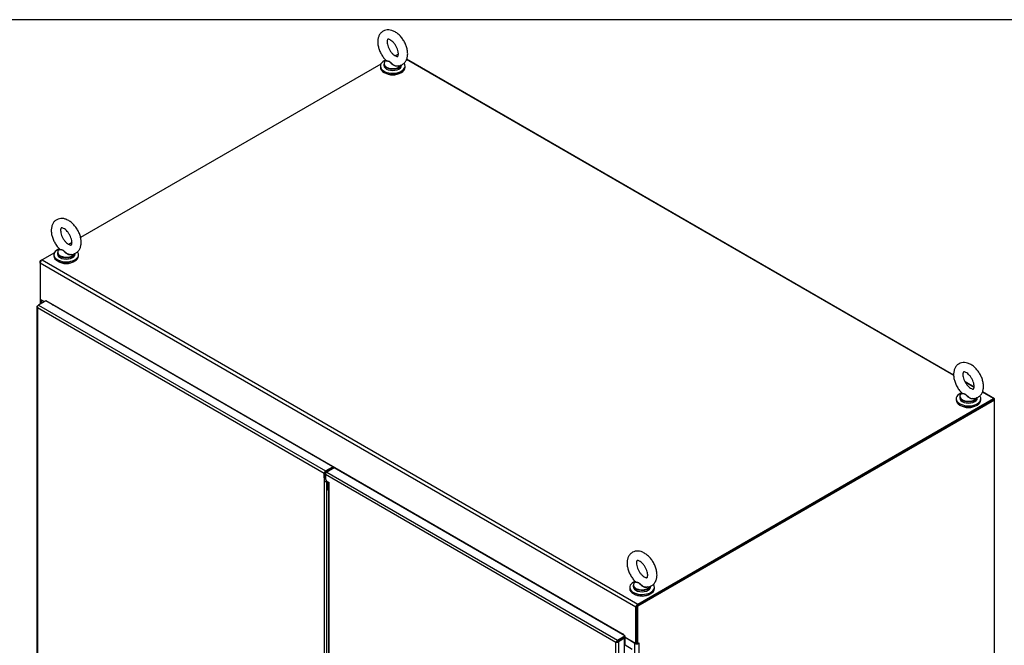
# Model space of a CAD drawing. Header units: inches. Extents: x 2 to 538, y -2 to 358.
# Tile 10 of 11: x 406 to 476, y 314 to 358. Entities that reach past the tile are written whole.
import ezdxf

# ---------------------------------------------------------------- set-up
doc = ezdxf.new("R2010")
doc.units = ezdxf.units.IN
doc.header["$MEASUREMENT"] = 0
for name, color, linetype in [('COM44036', 7, 'Continuous'), ('COM48815', 7, 'Continuous'), ('COM54578-60', 7, 'Continuous'), ('COM56746-3', 7, 'Continuous'), ('COM71120-5', 7, 'Continuous'), ('COM71121-5', 7, 'Continuous'), ('COM71122-9', 7, 'Continuous'), ('Default', 7, 'Continuous'), ('GSK11033', 7, 'Continuous'), ('SCS00680', 7, 'Continuous'), ('WAF25362', 7, 'Continuous'), ('WAM254785', 7, 'Continuous')]:
    doc.layers.add(name, color=color, linetype=linetype)

# ---------------------------------------------------------------- blocks, each defined once
blk = doc.blocks.new('SE1')
at = {"layer": 'COM44036', "color": 7, "linetype": 'Continuous'}
for p, q in [((407.663, 338.109), (407.146, 337.81)), ((428.067, 326.329), (407.663, 338.109)), ((407.037, 337.713), (407.037, 287.143)), ((407.065, 337.704), (407.038, 337.702)), ((407.078, 337.771), (407.146, 337.81)), ((427.448, 325.855), (407.078, 337.616)), ((407.078, 337.616), (407.078, 287.124)), ((407.078, 337.616), (407.078, 337.616)), ((407.078, 337.616), (407.078, 337.616)), ((407.078, 337.616), (407.078, 337.616)), ((407.078, 337.616), (407.078, 337.616)), ((407.078, 337.616), (407.078, 337.616)), ((407.146, 337.81), (427.549, 326.03)), ((427.549, 326.03), (428.067, 326.329)), ((427.549, 325.953), (428.067, 326.252)), ((428.067, 326.329), (428.067, 326.252)), ((427.448, 325.55), (427.448, 325.855)), ((427.515, 325.589), (427.448, 325.55)), ((427.448, 325.55), (427.448, 275.669)), ((427.515, 325.589), (427.515, 325.894)), ((427.65, 275.763), (427.65, 325.212))]:
    blk.add_line(p, q, dxfattribs=at)
for centre, radius, start, end in [((407.205, 337.728), 0.169, 188.66802, 221.43114), ((407.324, 337.699), 0.26, 175.70571, 198.6064), ((427.662, 325.745), 0.289, 222.43072, 241.09791)]:
    blk.add_arc(centre, radius, start, end, dxfattribs=at)
for centre, major_axis, start_param, end_param in [((407.18, 337.713), (0.143, 0), 2.356194, 3.27243), ((407.146, 337.693), (0.072, 0.124), 0.785398, 1.701633), ((427.549, 325.913), (0.071, 0.124), 0.785398, 2.356194), ((427.549, 325.913), (0.024, 0.0416), 0.785398, 2.356194)]:
    blk.add_ellipse(centre, major_axis=major_axis, ratio=0.57735, start_param=start_param, end_param=end_param, dxfattribs=at)
at = {"layer": 'COM48815', "color": 7, "linetype": 'Continuous'}
for p, q in [((472.185, 332.832), (433.311, 355.275)), ((473.64, 331.991), (472.992, 332.366)), ((475.098, 331.15), (474.231, 331.65)), ((475.098, 331.15), (475.009, 331.099)), ((475.098, 272.468), (475.098, 331.15))]:
    blk.add_line(p, q, dxfattribs=at)
at = {"layer": 'COM54578-60', "color": 7, "linetype": 'Continuous'}
for p, q in [((448.798, 313.655), (448.833, 313.675)), ((448.833, 313.675), (449.342, 313.382))]:
    blk.add_line(p, q, dxfattribs=at)
at = {"layer": 'COM56746-3', "color": 7, "linetype": 'Continuous'}
for p, q in [((428.154, 326.248), (427.636, 325.949)), ((448.822, 314.315), (428.154, 326.248)), ((427.535, 325.774), (427.535, 325.464)), ((448.17, 313.86), (427.535, 325.774)), ((427.535, 325.464), (427.623, 325.311)), ((427.636, 325.949), (448.305, 314.016)), ((427.623, 325.311), (427.8, 325.208)), ((427.758, 325.22), (427.758, 275.647)), ((427.8, 275.542), (427.8, 325.208)), ((448.305, 314.016), (448.822, 314.315)), ((448.305, 313.938), (448.822, 314.237)), ((448.731, 314.184), (448.305, 313.938)), ((448.798, 314.145), (448.731, 314.184)), ((448.822, 314.315), (448.822, 314.237)), ((448.26, 313.913), (448.17, 313.861)), ((448.17, 313.86), (448.187, 313.87)), ((448.185, 313.869), (448.17, 313.86)), ((448.17, 313.861), (448.17, 313.86)), ((448.17, 313.861), (448.17, 313.861)), ((448.17, 263.369), (448.17, 313.86)), ((448.17, 313.86), (448.17, 313.86)), ((448.17, 313.86), (448.17, 313.86)), ((448.215, 313.887), (448.261, 313.913)), ((448.26, 313.913), (448.225, 313.924)), ((448.261, 313.913), (448.252, 313.876)), ((448.305, 313.938), (448.26, 313.913)), ((448.261, 313.913), (448.305, 313.938)), ((448.305, 313.938), (448.305, 313.938)), ((448.305, 313.938), (448.305, 313.938)), ((448.305, 313.938), (448.305, 313.938)), ((448.305, 313.938), (448.305, 313.938)), ((448.798, 314.145), (448.372, 313.9)), ((448.372, 313.9), (448.372, 263.33)), ((448.798, 263.576), (448.798, 314.145))]:
    blk.add_line(p, q, dxfattribs=at)
for centre, start, end in [((448.398, 313.719), 130.24922, 148.19098), ((448.162, 314.129), 271.80902, 289.75078)]:
    blk.add_arc(centre, 0.268, start, end, dxfattribs=at)
for centre, major_axis, start_param, end_param in [((427.636, 325.832), (-0.072, -0.124), 3.926991, 5.497787), ((448.305, 313.899), (0.071, 0.124), 0.785398, 1.701633), ((448.271, 313.958), (0.143, 0), 4.581552, 5.497787)]:
    blk.add_ellipse(centre, major_axis=major_axis, ratio=0.57735, start_param=start_param, end_param=end_param, dxfattribs=at)
blk.add_open_spline([(427.758, 325.22), (427.758, 325.217), (427.762, 325.214), (427.776, 325.21), (427.787, 325.208), (427.8, 325.208)], degree=3, knots=[0.5, 0.5, 0.5, 0.5, 0.75, 0.75, 1, 1, 1, 1], dxfattribs=at)
at = {"layer": 'COM71120-5', "color": 7, "linetype": 'Continuous'}
for p, q in [((475.009, 331.099), (449.667, 316.467)), ((475.077, 331.06), (449.734, 316.428)), ((475.009, 331.099), (475.077, 331.06)), ((475.077, 272.378), (475.077, 331.06)), ((449.667, 316.467), (449.734, 316.428)), ((449.667, 316.467), (449.667, 313.813)), ((449.734, 313.775), (449.734, 316.428)), ((449.532, 313.789), (448.829, 314.195)), ((448.829, 313.673), (448.829, 314.195)), ((448.694, 314.163), (448.694, 314.163)), ((449.532, 263.73), (449.532, 313.789)), ((449.734, 313.775), (449.667, 313.813)), ((449.801, 313.813), (449.734, 313.775)), ((449.78, 313.801), (449.801, 313.789)), ((449.801, 313.789), (449.801, 263.73))]:
    blk.add_line(p, q, dxfattribs=at)
for centre, major_axis, start_param, end_param in [((448.762, 314.156), (0.095, 0), 0.785398, 1.416832), ((449.667, 313.866), (-0.19, 0), 0.785398, 2.356194), ((449.667, 313.866), (-0.095, 0), 1.538919, 1.602674), ((449.801, 313.801), (-0.0075, -0.013), 0.785398, 3.926991)]:
    blk.add_ellipse(centre, major_axis=major_axis, ratio=0.57735, start_param=start_param, end_param=end_param, dxfattribs=at)
at = {"layer": 'COM71121-5', "color": 7, "linetype": 'Continuous'}
for p, q in [((407.399, 341.025), (407.265, 340.948)), ((407.265, 340.793), (407.265, 340.948)), ((407.265, 340.948), (407.304, 340.925)), ((407.277, 338.21), (407.277, 337.886)), ((407.332, 338.153), (407.332, 337.918)), ((407.536, 338.036), (407.332, 338.153))]:
    blk.add_line(p, q, dxfattribs=at)
blk.add_ellipse((407.467, 338.231), major_axis=(0.19, 0), ratio=0.57735, start_param=3.357369, end_param=3.926991, dxfattribs=at)
at = {"layer": 'COM71122-9', "color": 7, "linetype": 'Continuous'}
for p, q in [((432.675, 355.618), (432.506, 355.52)), ((432.718, 355.593), (432.675, 355.618)), ((431.481, 354.929), (410.138, 342.607)), ((472.186, 332.806), (433.304, 355.255)), ((409.531, 342.256), (409.304, 342.125)), ((408.279, 341.533), (407.399, 341.025)), ((449.6, 316.351), (407.265, 340.793)), ((407.265, 340.793), (407.265, 338.216)), ((407.399, 341.025), (449.734, 316.583)), ((407.557, 338.048), (407.265, 338.216)), ((408.149, 337.837), (408.16, 337.843)), ((408.149, 337.837), (408.149, 337.829)), ((448.694, 314.428), (408.17, 337.825)), ((473.638, 331.968), (473.009, 332.331)), ((449.734, 316.583), (475.009, 331.176)), ((449.734, 316.506), (475.009, 331.099)), ((475.009, 331.176), (474.224, 331.63)), ((475.009, 331.099), (475.009, 331.176)), ((428.007, 326.217), (428.053, 326.19)), ((449.6, 313.775), (449.6, 316.351)), ((449.667, 313.813), (449.667, 316.389)), ((448.694, 314.428), (448.705, 314.434)), ((448.716, 314.416), (448.716, 314.376)), ((449.6, 313.775), (448.81, 314.23)), ((449.667, 313.813), (449.6, 313.775))]:
    blk.add_line(p, q, dxfattribs=at)
for centre, major_axis, start_param, end_param in [((407.399, 340.87), (0.095, 0.165), 0.785398, 2.356194), ((408.16, 337.831), (0.0075, -0.013), 0.785398, 3.926991), ((408.103, 337.786), (0.0475, 0.0823), -0.885794, -0.785398), ((449.734, 316.428), (-0.095, -0.165), 3.926991, 5.497787), ((448.627, 314.389), (-0.0475, -0.0823), 1.928188, 2.356194), ((448.705, 314.422), (0.0075, -0.013), 0.785398, 3.926991)]:
    blk.add_ellipse(centre, major_axis=major_axis, ratio=0.57735, start_param=start_param, end_param=end_param, dxfattribs=at)
at = {"layer": 'GSK11033', "color": 7, "linetype": 'Continuous'}
for p, q in [((427.699, 326), (427.522, 325.898)), ((427.565, 325.874), (427.522, 325.898)), ((427.522, 325.898), (427.522, 325.575)), ((427.579, 325.896), (427.549, 325.913)), ((427.739, 326.008), (427.692, 326.035)), ((427.712, 325.993), (427.699, 326)), ((427.758, 325.149), (427.522, 325.286)), ((427.655, 325.209), (427.655, 324.763)), ((427.655, 324.763), (427.758, 324.703)), ((427.655, 324.763), (427.758, 324.652)), ((448.448, 314.021), (448.271, 313.919)), ((448.271, 313.919), (448.271, 313.919)), ((448.271, 313.919), (448.271, 313.919)), ((448.448, 314.021), (448.448, 314.021)), ((448.448, 314.021), (448.448, 314.021))]:
    blk.add_line(p, q, dxfattribs=at)
at = {"layer": 'SCS00680', "color": 7, "linetype": 'Continuous'}
for p, q in [((431.696, 354.935), (431.696, 354.837)), ((431.851, 355.193), (431.826, 355.173)), ((432.946, 354.837), (432.946, 354.88)), ((408.495, 341.539), (408.495, 341.442)), ((408.65, 341.797), (408.625, 341.778)), ((409.745, 341.442), (409.745, 341.484)), ((472.617, 331.31), (472.617, 331.212)), ((472.772, 331.568), (472.747, 331.548)), ((473.867, 331.212), (473.867, 331.254)), ((449.415, 317.914), (449.415, 317.817)), ((449.57, 318.172), (449.545, 318.152)), ((450.665, 317.817), (450.665, 317.859))]:
    blk.add_line(p, q, dxfattribs=at)
for centre, major_axis, start_param, end_param in [((432.321, 354.935), (-0.625, 0), 0, 2.965463), ((432.321, 354.837), (-0.625, 0), 0, 3.141593), ((432.321, 354.966), (0.611, 0), 2.514731, 3.243988), ((432.321, 354.966), (0.611, 0), 3.243988, 5.968933), ((409.12, 341.539), (-0.625, 0), 0, 2.965463), ((409.12, 341.571), (0.611, 0), 2.514731, 3.243988), ((409.12, 341.571), (0.611, 0), 3.243988, 5.968933), ((409.12, 341.442), (-0.625, 0), 0, 3.141593), ((473.242, 331.31), (-0.625, 0), 0, 2.965463), ((473.242, 331.212), (-0.625, 0), 0, 3.141593), ((473.242, 331.341), (0.611, 0), 2.514731, 3.243988), ((473.242, 331.341), (0.611, 0), 3.243988, 5.968933), ((450.04, 317.914), (-0.625, 0), 0, 2.965463), ((450.04, 317.817), (-0.625, 0), 0, 3.141593), ((450.04, 317.945), (0.611, 0), 2.514731, 3.243988), ((450.04, 317.945), (0.611, 0), 3.243988, 5.968933)]:
    blk.add_ellipse(centre, major_axis=major_axis, ratio=0.57735, start_param=start_param, end_param=end_param, dxfattribs=at)
for points, knots in [([(433.385, 355.663), (433.384, 355.717), (433.379, 355.845), (433.332, 356.084), (433.233, 356.355), (433.094, 356.617), (432.921, 356.856), (432.719, 357.062), (432.495, 357.225), (432.264, 357.329), (432.039, 357.371), (431.833, 357.355), (431.641, 357.283), (431.478, 357.157), (431.358, 356.987), (431.282, 356.786), (431.251, 356.555), (431.266, 356.299), (431.329, 356.027), (431.438, 355.755), (431.585, 355.501), (431.732, 355.304), (431.824, 355.22), (431.856, 355.19)], [0, 0, 0, 0, 0.0291, 0.081601, 0.133911, 0.186065, 0.238346, 0.291088, 0.344743, 0.399633, 0.446603, 0.490948, 0.534042, 0.579606, 0.624021, 0.669373, 0.71747, 0.768437, 0.820778, 0.873045, 0.925194, 0.977563, 1, 1, 1, 1]), ([(432.723, 355.663), (432.722, 355.638), (432.72, 355.577), (432.697, 355.501), (432.674, 355.475), (432.675, 355.476), (432.654, 355.469), (432.579, 355.48), (432.465, 355.534), (432.332, 355.637), (432.2, 355.782), (432.081, 355.958), (431.989, 356.152), (431.933, 356.342), (431.915, 356.507), (431.929, 356.628), (431.958, 356.689), (431.971, 356.696), (431.971, 356.7), (432.029, 356.701), (432.132, 356.664), (432.262, 356.577), (432.397, 356.446), (432.522, 356.279), (432.625, 356.089), (432.694, 355.897), (432.72, 355.75), (432.722, 355.685), (432.723, 355.663)], [0, 0, 0, 0, 0.02023, 0.058396, 0.097517, 0.141121, 0.180561, 0.21727, 0.256128, 0.295103, 0.335063, 0.375931, 0.417169, 0.458063, 0.497979, 0.536711, 0.575156, 0.615427, 0.664891, 0.70237, 0.742178, 0.781079, 0.820646, 0.861243, 0.902419, 0.943536, 0.98385, 1, 1, 1, 1]), ([(432.572, 354.819), (432.596, 354.815), (432.68, 354.8), (432.84, 354.826), (433.026, 354.902), (433.183, 355.036), (433.297, 355.209), (433.371, 355.422), (433.381, 355.57), (433.385, 355.663)], [0, 0, 0, 0, 0.049361, 0.202149, 0.351358, 0.508443, 0.66235, 0.820563, 1, 1, 1, 1]), ([(432.73, 354.82), (432.727, 354.818), (432.724, 354.816), (432.678, 354.784), (432.619, 354.773), (432.527, 354.783), (432.496, 354.791), (432.436, 354.813), (432.407, 354.827), (432.323, 354.877), (432.273, 354.919), (432.205, 354.987), (432.183, 355.01), (432.14, 355.053), (432.118, 355.074), (432.073, 355.104), (432.049, 355.114), (432.004, 355.124), (431.983, 355.126), (431.925, 355.131), (431.893, 355.132), (431.85, 355.146), (431.839, 355.158), (431.846, 355.176)], [0.5582866, 0.5582866, 0.5582866, 0.5582866, 0.5625, 0.5625, 0.625, 0.625, 0.65625, 0.65625, 0.6875, 0.6875, 0.75, 0.75, 0.78125, 0.78125, 0.8125, 0.8125, 0.84375, 0.84375, 0.875, 0.875, 0.9375, 0.9375, 1, 1, 1, 1]), ([(431.852, 355.187), (431.857, 355.182), (431.863, 355.179), (431.893, 355.166), (431.925, 355.161), (431.983, 355.151), (432.004, 355.147), (432.048, 355.134), (432.071, 355.125), (432.139, 355.083), (432.182, 355.04), (432.273, 354.956), (432.323, 354.915), (432.433, 354.849), (432.494, 354.824), (432.561, 354.814), (432.566, 354.814), (432.572, 354.813)], [0.041449, 0.041449, 0.041449, 0.041449, 0.0625, 0.0625, 0.125, 0.125, 0.15625, 0.15625, 0.1875, 0.1875, 0.25, 0.25, 0.3125, 0.3125, 0.375, 0.375, 0.3803888, 0.3803888, 0.3803888, 0.3803888]), ([(410.183, 342.268), (410.182, 342.321), (410.177, 342.449), (410.13, 342.688), (410.032, 342.96), (409.893, 343.222), (409.719, 343.46), (409.518, 343.666), (409.293, 343.829), (409.062, 343.933), (408.838, 343.975), (408.631, 343.96), (408.439, 343.888), (408.277, 343.762), (408.156, 343.592), (408.08, 343.39), (408.049, 343.16), (408.064, 342.903), (408.128, 342.632), (408.236, 342.359), (408.383, 342.105), (408.53, 341.908), (408.622, 341.824), (408.655, 341.795)], [0, 0, 0, 0, 0.0291, 0.081601, 0.133911, 0.186065, 0.238346, 0.291088, 0.344743, 0.399633, 0.446603, 0.490948, 0.534042, 0.579606, 0.624021, 0.669373, 0.71747, 0.768437, 0.820778, 0.873045, 0.925194, 0.977563, 1, 1, 1, 1]), ([(409.521, 342.268), (409.52, 342.242), (409.518, 342.181), (409.495, 342.106), (409.473, 342.079), (409.473, 342.081), (409.452, 342.073), (409.377, 342.085), (409.264, 342.139), (409.131, 342.241), (408.998, 342.386), (408.879, 342.563), (408.788, 342.756), (408.732, 342.946), (408.713, 343.112), (408.728, 343.232), (408.756, 343.293), (408.769, 343.301), (408.769, 343.304), (408.827, 343.305), (408.93, 343.268), (409.061, 343.181), (409.195, 343.051), (409.32, 342.884), (409.423, 342.694), (409.492, 342.502), (409.519, 342.355), (409.521, 342.289), (409.521, 342.268)], [0, 0, 0, 0, 0.02023, 0.058396, 0.097517, 0.141121, 0.180561, 0.21727, 0.256128, 0.295103, 0.335063, 0.375931, 0.417169, 0.458063, 0.497979, 0.536711, 0.575156, 0.615427, 0.664891, 0.70237, 0.742178, 0.781079, 0.820646, 0.861243, 0.902419, 0.943536, 0.98385, 1, 1, 1, 1]), ([(409.37, 341.423), (409.394, 341.419), (409.478, 341.405), (409.638, 341.43), (409.824, 341.507), (409.982, 341.64), (410.096, 341.814), (410.169, 342.027), (410.179, 342.175), (410.183, 342.268)], [0, 0, 0, 0, 0.049361, 0.202149, 0.351358, 0.508443, 0.66235, 0.820563, 1, 1, 1, 1]), ([(409.528, 341.425), (409.526, 341.423), (409.523, 341.421), (409.477, 341.388), (409.417, 341.377), (409.325, 341.388), (409.294, 341.395), (409.234, 341.418), (409.205, 341.432), (409.121, 341.482), (409.072, 341.524), (409.003, 341.591), (408.982, 341.614), (408.939, 341.658), (408.916, 341.678), (408.871, 341.709), (408.847, 341.718), (408.803, 341.729), (408.782, 341.731), (408.723, 341.735), (408.691, 341.737), (408.648, 341.75), (408.638, 341.762), (408.645, 341.78)], [0.5582866, 0.5582866, 0.5582866, 0.5582866, 0.5625, 0.5625, 0.625, 0.625, 0.65625, 0.65625, 0.6875, 0.6875, 0.75, 0.75, 0.78125, 0.78125, 0.8125, 0.8125, 0.84375, 0.84375, 0.875, 0.875, 0.9375, 0.9375, 1, 1, 1, 1]), ([(408.644, 341.799), (408.649, 341.791), (408.657, 341.785), (408.691, 341.77), (408.724, 341.765), (408.782, 341.756), (408.802, 341.752), (408.846, 341.739), (408.869, 341.729), (408.937, 341.688), (408.98, 341.644), (409.071, 341.561), (409.121, 341.519), (409.232, 341.453), (409.293, 341.428), (409.36, 341.419), (409.365, 341.418), (409.37, 341.418)], [0.0297346, 0.0297346, 0.0297346, 0.0297346, 0.0625, 0.0625, 0.125, 0.125, 0.15625, 0.15625, 0.1875, 0.1875, 0.25, 0.25, 0.3125, 0.3125, 0.375, 0.375, 0.3803888, 0.3803888, 0.3803888, 0.3803888]), ([(474.305, 332.038), (474.304, 332.091), (474.299, 332.219), (474.252, 332.458), (474.154, 332.73), (474.015, 332.992), (473.841, 333.23), (473.64, 333.436), (473.415, 333.6), (473.184, 333.703), (472.96, 333.745), (472.753, 333.73), (472.561, 333.658), (472.399, 333.532), (472.278, 333.362), (472.202, 333.16), (472.171, 332.93), (472.186, 332.673), (472.25, 332.402), (472.358, 332.13), (472.505, 331.875), (472.652, 331.679), (472.744, 331.594), (472.776, 331.565)], [0, 0, 0, 0, 0.0291, 0.081601, 0.133911, 0.186065, 0.238346, 0.291088, 0.344743, 0.399633, 0.446603, 0.490948, 0.534042, 0.579606, 0.624021, 0.669373, 0.71747, 0.768437, 0.820778, 0.873045, 0.925194, 0.977563, 1, 1, 1, 1]), ([(473.643, 332.038), (473.642, 332.013), (473.64, 331.951), (473.617, 331.876), (473.594, 331.849), (473.595, 331.851), (473.574, 331.843), (473.499, 331.855), (473.386, 331.909), (473.253, 332.012), (473.12, 332.156), (473.001, 332.333), (472.91, 332.526), (472.853, 332.716), (472.835, 332.882), (472.849, 333.003), (472.878, 333.064), (472.891, 333.071), (472.891, 333.075), (472.949, 333.076), (473.052, 333.038), (473.183, 332.952), (473.317, 332.821), (473.442, 332.654), (473.545, 332.464), (473.614, 332.272), (473.64, 332.125), (473.642, 332.06), (473.643, 332.038)], [0, 0, 0, 0, 0.02023, 0.058396, 0.097517, 0.141121, 0.180561, 0.21727, 0.256128, 0.295103, 0.335063, 0.375931, 0.417169, 0.458063, 0.497979, 0.536711, 0.575156, 0.615427, 0.664891, 0.70237, 0.742178, 0.781079, 0.820646, 0.861243, 0.902419, 0.943536, 0.98385, 1, 1, 1, 1]), ([(473.492, 331.193), (473.516, 331.189), (473.6, 331.175), (473.76, 331.2), (473.946, 331.277), (474.104, 331.41), (474.217, 331.584), (474.291, 331.797), (474.301, 331.945), (474.305, 332.038)], [0, 0, 0, 0, 0.049361, 0.202149, 0.351358, 0.508443, 0.66235, 0.820563, 1, 1, 1, 1]), ([(473.65, 331.195), (473.647, 331.193), (473.645, 331.191), (473.598, 331.159), (473.539, 331.147), (473.447, 331.158), (473.416, 331.166), (473.356, 331.188), (473.327, 331.202), (473.243, 331.252), (473.194, 331.294), (473.125, 331.362), (473.104, 331.385), (473.06, 331.428), (473.038, 331.449), (472.993, 331.479), (472.969, 331.489), (472.925, 331.499), (472.903, 331.501), (472.845, 331.505), (472.813, 331.507), (472.77, 331.52), (472.759, 331.532), (472.766, 331.551)], [0.5582866, 0.5582866, 0.5582866, 0.5582866, 0.5625, 0.5625, 0.625, 0.625, 0.65625, 0.65625, 0.6875, 0.6875, 0.75, 0.75, 0.78125, 0.78125, 0.8125, 0.8125, 0.84375, 0.84375, 0.875, 0.875, 0.9375, 0.9375, 1, 1, 1, 1]), ([(472.766, 331.569), (472.771, 331.561), (472.779, 331.555), (472.813, 331.54), (472.846, 331.535), (472.903, 331.526), (472.924, 331.522), (472.968, 331.509), (472.991, 331.499), (473.059, 331.458), (473.102, 331.414), (473.193, 331.331), (473.243, 331.289), (473.354, 331.223), (473.415, 331.198), (473.481, 331.189), (473.487, 331.188), (473.492, 331.188)], [0.0297346, 0.0297346, 0.0297346, 0.0297346, 0.0625, 0.0625, 0.125, 0.125, 0.15625, 0.15625, 0.1875, 0.1875, 0.25, 0.25, 0.3125, 0.3125, 0.375, 0.375, 0.3803888, 0.3803888, 0.3803888, 0.3803888]), ([(451.104, 318.642), (451.102, 318.696), (451.097, 318.824), (451.05, 319.063), (450.952, 319.334), (450.813, 319.596), (450.64, 319.835), (450.438, 320.041), (450.213, 320.204), (449.983, 320.308), (449.758, 320.35), (449.551, 320.334), (449.359, 320.262), (449.197, 320.136), (449.076, 319.966), (449.001, 319.765), (448.969, 319.534), (448.985, 319.278), (449.048, 319.006), (449.157, 318.734), (449.304, 318.48), (449.45, 318.283), (449.542, 318.199), (449.575, 318.17)], [0, 0, 0, 0, 0.0291, 0.081601, 0.133911, 0.186065, 0.238346, 0.291088, 0.344743, 0.399633, 0.446603, 0.490948, 0.534042, 0.579606, 0.624021, 0.669373, 0.71747, 0.768437, 0.820778, 0.873045, 0.925194, 0.977563, 1, 1, 1, 1]), ([(450.441, 318.642), (450.44, 318.617), (450.438, 318.556), (450.416, 318.481), (450.393, 318.454), (450.394, 318.456), (450.372, 318.448), (450.298, 318.459), (450.184, 318.513), (450.051, 318.616), (449.918, 318.761), (449.8, 318.938), (449.708, 319.131), (449.652, 319.321), (449.634, 319.486), (449.648, 319.607), (449.677, 319.668), (449.689, 319.676), (449.689, 319.679), (449.747, 319.68), (449.851, 319.643), (449.981, 319.556), (450.116, 319.425), (450.241, 319.259), (450.343, 319.069), (450.413, 318.877), (450.439, 318.729), (450.441, 318.664), (450.441, 318.642)], [0, 0, 0, 0, 0.02023, 0.058396, 0.097517, 0.141121, 0.180561, 0.21727, 0.256128, 0.295103, 0.335063, 0.375931, 0.417169, 0.458063, 0.497979, 0.536711, 0.575156, 0.615427, 0.664891, 0.70237, 0.742178, 0.781079, 0.820646, 0.861243, 0.902419, 0.943536, 0.98385, 1, 1, 1, 1]), ([(450.291, 317.798), (450.314, 317.794), (450.398, 317.78), (450.558, 317.805), (450.745, 317.882), (450.902, 318.015), (451.016, 318.188), (451.09, 318.402), (451.099, 318.549), (451.104, 318.642)], [0, 0, 0, 0, 0.049361, 0.202149, 0.351358, 0.508443, 0.66235, 0.820563, 1, 1, 1, 1]), ([(450.449, 317.8), (450.446, 317.797), (450.443, 317.795), (450.397, 317.763), (450.337, 317.752), (450.246, 317.762), (450.215, 317.77), (450.154, 317.792), (450.126, 317.806), (450.041, 317.857), (449.992, 317.899), (449.924, 317.966), (449.902, 317.989), (449.859, 318.032), (449.837, 318.053), (449.791, 318.084), (449.768, 318.093), (449.723, 318.104), (449.702, 318.106), (449.643, 318.11), (449.612, 318.111), (449.568, 318.125), (449.558, 318.137), (449.565, 318.155)], [0.5582866, 0.5582866, 0.5582866, 0.5582866, 0.5625, 0.5625, 0.625, 0.625, 0.65625, 0.65625, 0.6875, 0.6875, 0.75, 0.75, 0.78125, 0.78125, 0.8125, 0.8125, 0.84375, 0.84375, 0.875, 0.875, 0.9375, 0.9375, 1, 1, 1, 1]), ([(449.564, 318.173), (449.569, 318.166), (449.578, 318.16), (449.611, 318.145), (449.644, 318.14), (449.702, 318.13), (449.723, 318.127), (449.766, 318.114), (449.79, 318.104), (449.857, 318.063), (449.901, 318.019), (449.992, 317.935), (450.041, 317.894), (450.152, 317.828), (450.213, 317.803), (450.28, 317.793), (450.285, 317.793), (450.29, 317.792)], [0.0297346, 0.0297346, 0.0297346, 0.0297346, 0.0625, 0.0625, 0.125, 0.125, 0.15625, 0.15625, 0.1875, 0.1875, 0.25, 0.25, 0.3125, 0.3125, 0.375, 0.375, 0.3803888, 0.3803888, 0.3803888, 0.3803888])]:
    blk.add_open_spline(points, degree=3, knots=knots, dxfattribs=at)
blk.add_open_spline([(472.766, 331.551), (472.769, 331.557), (472.774, 331.564), (472.781, 331.572)], degree=3, dxfattribs=at)
at = {"layer": 'WAF25362', "color": 7, "linetype": 'Continuous'}
for p, q in [((431.446, 354.788), (431.446, 354.699)), ((433.196, 354.699), (433.196, 354.788)), ((408.245, 341.393), (408.245, 341.304)), ((409.995, 341.304), (409.995, 341.393)), ((472.367, 331.163), (472.367, 331.074)), ((474.117, 331.074), (474.117, 331.163)), ((449.165, 317.768), (449.165, 317.679)), ((450.915, 317.679), (450.915, 317.768))]:
    blk.add_line(p, q, dxfattribs=at)
for centre, start_param, end_param in [((432.321, 354.788), 2.150101, 6.283185), ((432.321, 354.788), 0, 0.413948), ((432.321, 354.699), 3.141593, 6.283185), ((409.12, 341.393), 2.150101, 6.283185), ((409.12, 341.393), 0, 0.413948), ((409.12, 341.304), 3.141593, 6.283185), ((473.242, 331.163), 2.150101, 6.283185), ((473.242, 331.074), 3.141593, 6.283185), ((473.242, 331.163), 0, 0.413948), ((450.04, 317.768), 2.150101, 6.283185), ((450.04, 317.679), 3.141593, 6.283185), ((450.04, 317.768), 0, 0.413948)]:
    blk.add_ellipse(centre, major_axis=(0.875, 0), ratio=0.57735, start_param=start_param, end_param=end_param, dxfattribs=at)
at = {"layer": 'WAM254785', "color": 7, "linetype": 'Continuous'}
for centre, start_param, end_param in [((432.321, 354.597), 3.846789, 5.577989), ((409.12, 341.202), 3.846786, 5.577992), ((473.242, 330.972), 3.846786, 5.577992), ((450.04, 317.577), 3.846786, 5.577992)]:
    blk.add_ellipse(centre, major_axis=(0.75, 0), ratio=0.57735, start_param=start_param, end_param=end_param, dxfattribs=at)
blk = doc.blocks.new('BORDER')
at = {"layer": 'Default', "color": 7, "linetype": 'Continuous'}
blk.add_line((0, 27.86), (-41.86, 27.86), dxfattribs=at)

msp = doc.modelspace()

# ---------------------------------------------------------------- block references
at = {"layer": 'Default', "color": 7, "xscale": 12.8, "yscale": 12.8, "zscale": 12.8}
msp.add_blockref('BORDER', (537.834, 1.476), dxfattribs=at)
at = {"layer": 'Default'}
msp.add_blockref('SE1', (0, 0), dxfattribs=at)

doc.saveas('drawing.dxf')
